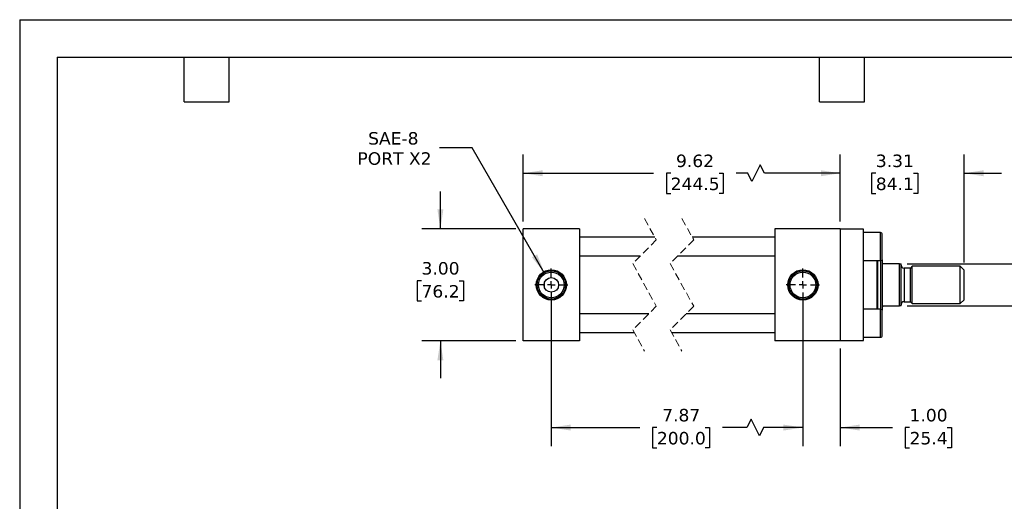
# Model space of a CAD drawing. Header units: inches. Extents: x 0 to 44, y 0 to 34.
# Tile 2 of 3: x 0 to 26.3, y 21.1 to 34. Entities that reach past the tile are written whole.
import ezdxf

# ---------------------------------------------------------------- set-up
doc = ezdxf.new("R2010")
doc.units = ezdxf.units.IN
doc.header["$LTSCALE"] = 4
doc.header["$MEASUREMENT"] = 0
for name, pattern in [('SLD-Center', [0.75, 0.6, -0.05, 0.05, -0.05]), ('SLD-Dashed', [0.075, 0.05, -0.025]), ('SLD-Solid', [0])]:
    doc.linetypes.add(name, pattern=pattern)
doc.layers.add('CENTER', color=40, linetype='SLD-Center')
doc.layers.add('DIMENSIONS', color=140, linetype='SLD-Solid', lineweight=25)
doc.layers.add('TEXT', color=140, linetype='SLD-Solid', lineweight=25)
doc.styles.add('SLDTEXTSTYLE0', font='VERDANA.TTF')
doc.dimstyles.new('SLDDIMSTYLE1', dxfattribs={"dimtxt": 0.339844, "dimasz": 0.52, "dimexe": 0, "dimexo": 0.0625, "dimgap": 0.084961, "dimtad": 0, "dimtih": 1, "dimtoh": 1, "dimrnd": 1e-09, "dimzin": 12, "dimdsep": 46, "dimtxsty": 'SLDTEXTSTYLE0', "dimsah": 1, "dimcen": 0.09, "dimadec": 0, "dimazin": 3, "dimtfac": 1, "dimtofl": 0, "dimtmove": 0, "dimatfit": 3, "dimfxl": 0, "dimfrac": 2, "dimtolj": 1, "dimtzin": 12, "dimarcsym": 0})
doc.dimstyles.new('SLDDIMSTYLE2', dxfattribs={"dimtxt": 0.339844, "dimasz": 0.52, "dimexe": 0, "dimexo": 0.0625, "dimgap": 0.084961, "dimtad": 0, "dimtih": 1, "dimtoh": 1, "dimrnd": 1e-09, "dimzin": 12, "dimdsep": 46, "dimtxsty": 'SLDTEXTSTYLE0', "dimsah": 1, "dimcen": 0.09, "dimadec": 0, "dimazin": 3, "dimtfac": 1, "dimtmove": 0, "dimatfit": 0, "dimfxl": 0, "dimfrac": 2, "dimtolj": 1, "dimtzin": 12, "dimarcsym": 0})
doc.dimstyles.new('SLDDIMSTYLE4', dxfattribs={"dimtxt": 0.339844, "dimasz": 0.52, "dimexe": 0, "dimexo": 0.0625, "dimgap": 0.084961, "dimtad": 0, "dimtih": 1, "dimtoh": 1, "dimrnd": 1e-09, "dimzin": 4, "dimdsep": 46, "dimtxsty": 'SLDTEXTSTYLE0', "dimsah": 1, "dimcen": 0.09, "dimadec": 0, "dimazin": 1, "dimtfac": 1, "dimtmove": 0, "dimatfit": 0, "dimfxl": 0, "dimfrac": 2, "dimtolj": 1, "dimtzin": 12, "dimarcsym": 0})
doc.dimstyles.new('SLDDIMSTYLE6', dxfattribs={"dimtxt": 0.339844, "dimasz": 0.52, "dimexe": 0, "dimexo": 0.0625, "dimgap": 0.084961, "dimtad": 0, "dimtih": 1, "dimtoh": 1, "dimrnd": 1e-09, "dimzin": 12, "dimdsep": 46, "dimtxsty": 'SLDTEXTSTYLE0', "dimsah": 1, "dimcen": 0, "dimadec": 0, "dimazin": 3, "dimtfac": 1, "dimtofl": 0, "dimtmove": 0, "dimatfit": 3, "dimfxl": 0, "dimfrac": 2, "dimtolj": 1, "dimtzin": 12, "dimarcsym": 0})

# ---------------------------------------------------------------- blocks, each defined once
blk = doc.blocks.new('_D_11')
at = {"layer": 'DIMENSIONS'}
for p, q in [((14.223, 26.699), (14.223, 22.58)), ((20.953, 26.699), (20.953, 22.58)), ((19.566, 23.302), (19.455, 23.08)), ((19.788, 22.857), (19.566, 23.302)), ((14.223, 23.08), (16.587, 23.08)), ((17.047, 23.08), (16.933, 23.08)), ((16.933, 23.08), (16.933, 22.54)), ((18.34, 23.08), (18.454, 23.08)), ((18.454, 23.08), (18.454, 22.54)), ((19.455, 23.08), (18.8, 23.08)), ((19.899, 23.08), (19.788, 22.857)), ((20.953, 23.08), (19.899, 23.08)), ((16.933, 22.54), (17.047, 22.54)), ((18.454, 22.54), (18.34, 22.54))]:
    blk.add_line(p, q, dxfattribs=at)
for points in [[(14.223, 23.08), (14.743, 23), (14.743, 23.16)], [(20.953, 23.08), (20.433, 23.16), (20.433, 23)]]:
    blk.add_solid(points, dxfattribs=at)
at = {"layer": 'DIMENSIONS', "char_height": 0.3333, "attachment_point": 1, "style": 'SLDTEXTSTYLE0'}
for s, insert in [('7.87', (17.189, 23.579)), ('200.0', (17.047, 22.963))]:
    blk.add_mtext(s, dxfattribs=dict(at, insert=insert))
blk = doc.blocks.new('_D_12')
at = {"layer": 'DIMENSIONS'}
for p, q in [((20.953, 26.699), (20.953, 22.58)), ((21.953, 25.199), (21.953, 22.58)), ((20.953, 23.08), (19.953, 23.08)), ((21.953, 23.08), (23.346, 23.08)), ((23.806, 23.08), (23.692, 23.08)), ((23.692, 23.08), (23.692, 22.54)), ((24.816, 23.08), (24.93, 23.08)), ((24.93, 23.08), (24.93, 22.54)), ((23.692, 22.54), (23.806, 22.54)), ((24.93, 22.54), (24.816, 22.54))]:
    blk.add_line(p, q, dxfattribs=at)
for points in [[(20.953, 23.08), (20.433, 23.16), (20.433, 23)], [(21.953, 23.08), (22.473, 23), (22.473, 23.16)]]:
    blk.add_solid(points, dxfattribs=at)
at = {"layer": 'DIMENSIONS', "char_height": 0.3333, "attachment_point": 1, "style": 'SLDTEXTSTYLE0'}
for s, insert in [('1.00', (23.806, 23.579)), ('25.4', (23.806, 22.963))]:
    blk.add_mtext(s, dxfattribs=dict(at, insert=insert))
blk = doc.blocks.new('_D_13')
at = {"layer": 'DIMENSIONS'}
for p, q in [((26.841, 27.462), (26.841, 28.462)), ((23.739, 27.462), (27.341, 27.462)), ((23.739, 26.337), (27.341, 26.337)), ((26.841, 25.205), (26.841, 26.337)), ((28.297, 25.523), (28.183, 25.523)), ((28.183, 25.523), (28.183, 24.983)), ((29.307, 25.523), (29.421, 25.523)), ((29.421, 25.523), (29.421, 24.983)), ((27.841, 25.205), (26.841, 25.205)), ((28.183, 24.983), (28.297, 24.983)), ((29.421, 24.983), (29.307, 24.983))]:
    blk.add_line(p, q, dxfattribs=at)
for points in [[(26.841, 27.462), (26.921, 27.982), (26.761, 27.982)], [(26.841, 26.337), (26.761, 25.817), (26.921, 25.817)]]:
    blk.add_solid(points, dxfattribs=at)
at = {"layer": 'DIMENSIONS', "char_height": 0.3333, "attachment_point": 1, "style": 'SLDTEXTSTYLE0'}
for s, insert in [('1.13', (28.297, 26.023)), ('28.6', (28.297, 25.406)), ('FLATS', (28.11, 24.79))]:
    blk.add_mtext(s, dxfattribs=dict(at, insert=insert))
blk = doc.blocks.new('_D_14')
at = {"layer": 'DIMENSIONS'}
for p, q in [((13.473, 28.599), (13.473, 30.389)), ((21.953, 28.599), (21.953, 30.389)), ((19.811, 30.111), (19.589, 29.666)), ((19.922, 29.889), (19.811, 30.111)), ((13.473, 29.889), (16.956, 29.889)), ((17.416, 29.889), (17.302, 29.889)), ((17.302, 29.889), (17.302, 29.348)), ((18.709, 29.889), (18.823, 29.889)), ((18.823, 29.889), (18.823, 29.348)), ((19.478, 29.889), (19.17, 29.889)), ((19.589, 29.666), (19.478, 29.889)), ((21.953, 29.889), (19.922, 29.889)), ((17.302, 29.348), (17.416, 29.348)), ((18.823, 29.348), (18.709, 29.348))]:
    blk.add_line(p, q, dxfattribs=at)
for points in [[(13.473, 29.889), (13.993, 29.809), (13.993, 29.969)], [(21.953, 29.889), (21.433, 29.969), (21.433, 29.809)]]:
    blk.add_solid(points, dxfattribs=at)
at = {"layer": 'DIMENSIONS', "char_height": 0.3333, "attachment_point": 1, "style": 'SLDTEXTSTYLE0'}
for s, insert in [('9.62', (17.558, 30.388)), ('244.5', (17.416, 29.772))]:
    blk.add_mtext(s, dxfattribs=dict(at, insert=insert))
blk = doc.blocks.new('_D_15')
at = {"layer": 'DIMENSIONS'}
for p, q in [((21.953, 28.599), (21.953, 30.389)), ((25.266, 27.497), (25.266, 30.389)), ((21.953, 29.889), (20.953, 29.889)), ((22.904, 29.889), (22.789, 29.889)), ((22.789, 29.889), (22.789, 29.348)), ((23.913, 29.889), (24.027, 29.889)), ((24.027, 29.889), (24.027, 29.348)), ((25.266, 29.889), (26.266, 29.889)), ((22.789, 29.348), (22.904, 29.348)), ((24.027, 29.348), (23.913, 29.348))]:
    blk.add_line(p, q, dxfattribs=at)
for points in [[(21.953, 29.889), (21.433, 29.969), (21.433, 29.809)], [(25.266, 29.889), (25.786, 29.809), (25.786, 29.969)]]:
    blk.add_solid(points, dxfattribs=at)
at = {"layer": 'DIMENSIONS', "char_height": 0.3333, "attachment_point": 1, "style": 'SLDTEXTSTYLE0'}
for s, insert in [('3.31', (22.904, 30.388)), ('84.1', (22.904, 29.772))]:
    blk.add_mtext(s, dxfattribs=dict(at, insert=insert))
blk = doc.blocks.new('_D_16')
at = {"layer": 'DIMENSIONS'}
for p, q in [((11.255, 28.399), (11.255, 29.399)), ((13.273, 28.399), (10.755, 28.399)), ((10.75, 27.012), (10.636, 27.012)), ((10.636, 27.012), (10.636, 26.472)), ((11.76, 27.012), (11.874, 27.012)), ((11.874, 27.012), (11.874, 26.472)), ((10.636, 26.472), (10.75, 26.472)), ((11.874, 26.472), (11.76, 26.472)), ((13.273, 25.399), (10.755, 25.399)), ((11.255, 25.399), (11.255, 24.399))]:
    blk.add_line(p, q, dxfattribs=at)
for points in [[(11.255, 28.399), (11.335, 28.919), (11.175, 28.919)], [(11.255, 25.399), (11.175, 24.879), (11.335, 24.879)]]:
    blk.add_solid(points, dxfattribs=at)
at = {"layer": 'DIMENSIONS', "char_height": 0.3333, "attachment_point": 1, "style": 'SLDTEXTSTYLE0'}
for s, insert in [('3.00', (10.75, 27.511)), ('76.2', (10.75, 26.895))]:
    blk.add_mtext(s, dxfattribs=dict(at, insert=insert))
blk = doc.blocks.new('_D_17')
at = {"layer": 'DIMENSIONS'}
for p, q in [((12.106, 30.567), (11.231, 30.567)), ((14.034, 27.227), (12.106, 30.567))]:
    blk.add_line(p, q, dxfattribs=at)
blk.add_solid([(14.034, 27.227), (13.843, 27.718), (13.705, 27.638)], dxfattribs=at)
at = {"layer": 'DIMENSIONS', "char_height": 0.3333, "attachment_point": 1, "style": 'SLDTEXTSTYLE0'}
for s, insert in [('SAE-8', (9.322, 30.99)), ('PORT X2', (9.036, 30.45))]:
    blk.add_mtext(s, dxfattribs=dict(at, insert=insert))
blk = doc.blocks.new('SW_CENTERMARKSYMBOL_4')
at = {"layer": 'CENTER', "color": 0}
for p, q in [((0, 0.2), (0, 0.444)), ((-0.2, 0), (-0.444, 0)), ((0, 0), (-0.1, 0)), ((0, 0), (0, 0.1)), ((0, 0), (0, -0.1)), ((0, 0), (0.1, 0)), ((0.2, 0), (0.444, 0)), ((0, -0.2), (0, -0.444))]:
    blk.add_line(p, q, dxfattribs=at)
blk = doc.blocks.new('SW_CENTERMARKSYMBOL_5')
at = {"layer": 'CENTER', "color": 0}
for p, q in [((0, 0.2), (0, 0.444)), ((-0.2, 0), (-0.444, 0)), ((0, 0), (-0.1, 0)), ((0, 0), (0, 0.1)), ((0, 0), (0, -0.1)), ((0, 0), (0.1, 0)), ((0.2, 0), (0.444, 0)), ((0, -0.2), (0, -0.444))]:
    blk.add_line(p, q, dxfattribs=at)

msp = doc.modelspace()

# ---------------------------------------------------------------- linework, layer by layer
at = {"color": 7, "linetype": 'SLD-Solid'}
for q in [(0, 0), (44, 34)]:
    msp.add_line((0, 34), q, dxfattribs=at)
at = {"color": 7, "linetype": 'SLD-Dashed', "lineweight": 18}
for p, q in [((16.717, 28.674), (17.032, 28.102)), ((17.717, 28.674), (18.032, 28.102)), ((17.032, 28.102), (16.402, 27.472)), ((18.032, 28.102), (17.402, 27.472)), ((16.402, 27.472), (17.032, 26.327)), ((17.402, 27.472), (18.032, 26.327)), ((17.032, 26.327), (16.402, 25.697)), ((18.032, 26.327), (17.402, 25.697)), ((16.402, 25.697), (16.717, 25.124)), ((17.402, 25.697), (17.717, 25.124))]:
    msp.add_line(p, q, dxfattribs=at)
for p, q in [((14.973, 28.399), (13.473, 28.399)), ((13.473, 25.399), (13.473, 28.399)), ((14.973, 28.399), (14.973, 25.399)), ((20.203, 28.399), (20.203, 25.399)), ((21.953, 28.399), (20.203, 28.399)), ((21.953, 28.399), (21.953, 25.399)), ((22.578, 28.389), (21.953, 28.389)), ((22.578, 25.409), (22.578, 28.389)), ((23.028, 28.299), (22.578, 28.299)), ((23.028, 27.549), (23.028, 28.299)), ((23.078, 27.599), (23.078, 28.249)), ((16.992, 28.174), (14.973, 28.174)), ((20.203, 28.174), (17.992, 28.174)), ((14.973, 27.674), (16.604, 27.674)), ((17.604, 27.674), (20.203, 27.674)), ((22.578, 27.549), (23.028, 27.549)), ((22.94, 26.249), (22.94, 27.549)), ((22.96, 26.899), (22.96, 27.549)), ((23.035, 26.249), (23.035, 27.55)), ((23.079, 27.571), (23.071, 27.573)), ((23.079, 27.493), (23.079, 27.571)), ((23.079, 26.305), (23.079, 27.493)), ((23.539, 27.462), (23.11, 27.462)), ((23.539, 26.337), (23.539, 27.462)), ((23.539, 27.462), (23.579, 27.462)), ((23.579, 26.337), (23.579, 27.462)), ((23.877, 27.399), (23.829, 27.351)), ((25.164, 27.399), (23.877, 27.399)), ((23.877, 26.399), (23.877, 27.399)), ((25.266, 27.297), (25.164, 27.399)), ((25.164, 26.399), (25.164, 27.399)), ((23.829, 27.351), (23.659, 27.351)), ((23.659, 27.351), (23.659, 26.448)), ((23.829, 26.448), (23.829, 27.351)), ((25.266, 26.501), (25.266, 27.297)), ((14.036, 26.845), (14.036, 26.954)), ((22.96, 26.249), (22.96, 26.899)), ((23.659, 26.448), (23.829, 26.448)), ((23.829, 26.448), (23.877, 26.399)), ((23.877, 26.399), (25.164, 26.399)), ((25.164, 26.399), (25.266, 26.501)), ((16.829, 26.124), (14.973, 26.124)), ((20.203, 26.124), (17.829, 26.124)), ((23.028, 26.249), (22.578, 26.249)), ((23.028, 25.499), (23.028, 26.249)), ((23.071, 26.225), (23.079, 26.228)), ((23.078, 25.874), (23.078, 26.199)), ((23.079, 26.228), (23.079, 26.305)), ((23.11, 26.337), (23.539, 26.337)), ((23.579, 26.337), (23.539, 26.337)), ((23.078, 25.549), (23.078, 25.874)), ((14.973, 25.624), (16.442, 25.624)), ((17.442, 25.624), (20.203, 25.624)), ((14.973, 25.399), (13.473, 25.399)), ((21.953, 25.399), (20.203, 25.399)), ((21.953, 25.409), (22.578, 25.409)), ((22.578, 25.499), (23.028, 25.499))]:
    msp.add_line(p, q)
for centre, radius in [((14.223, 26.899), 0.406), ((14.223, 26.899), 0.379), ((14.223, 26.899), 0.344), ((20.953, 26.899), 0.406), ((20.953, 26.899), 0.379), ((20.953, 26.899), 0.344), ((14.223, 26.899), 0.195)]:
    msp.add_circle(centre, radius)
for centre, radius, start, end in [((23.028, 28.249), 0.05, 0.0002, 89.9999), ((23.028, 27.599), 0.05, 270.0001, 359.9998), ((23.659, 27.431), 0.08, 180, 270.0001), ((23.659, 26.368), 0.08, 89.9999, 180), ((23.028, 26.199), 0.05, 0.0002, 89.9999), ((23.028, 25.549), 0.05, 270.0001, 359.9998)]:
    msp.add_arc(centre, radius, start, end)
for points, knots in [([(23.11, 27.462), (23.108, 27.462), (23.104, 27.462), (23.098, 27.464), (23.09, 27.468), (23.082, 27.476), (23.079, 27.486), (23.079, 27.492), (23.079, 27.493)], [0, 0, 0, 0, 0.1227173, 0.2362091, 0.4006468, 0.6258632, 0.9570377, 1, 1, 1, 1]), ([(23.079, 26.305), (23.079, 26.311), (23.08, 26.319), (23.087, 26.327), (23.093, 26.332), (23.1, 26.335), (23.105, 26.337), (23.109, 26.337), (23.11, 26.337)], [0, 0, 0, 0, 0.322426, 0.477168, 0.661276, 0.794626, 0.922286, 1, 1, 1, 1])]:
    msp.add_open_spline(points, degree=3, knots=knots)
at = {"layer": 'TEXT'}
for p, q in [((1, 33), (43, 33)), ((1, 33), (1, 1)), ((4.4, 31.8), (4.4, 33)), ((5.6, 31.8), (5.6, 33)), ((21.4, 31.8), (21.4, 33)), ((22.6, 31.8), (22.6, 33)), ((4.4, 31.8), (5.6, 31.8)), ((21.4, 31.8), (22.6, 31.8))]:
    msp.add_line(p, q, dxfattribs=at)

# ---------------------------------------------------------------- block references
at = {"layer": 'CENTER'}
for name, p in [('SW_CENTERMARKSYMBOL_5', (14.223, 26.899)), ('SW_CENTERMARKSYMBOL_4', (20.953, 26.899))]:
    msp.add_blockref(name, p, dxfattribs=at)

# ---------------------------------------------------------------- dimensions: what is measured, and where the dimension line sits
at = {"layer": 'DIMENSIONS'}
dim = msp.add_diameter_dim_2p(p1=(14.413, 26.571), p2=(14.034, 27.227), text='SAE-8\\PPORT X2', dimstyle='SLDDIMSTYLE6', override={"dimpost": '<>'}, dxfattribs=at)
dim.commit()
dim.dimension.update_dxf_attribs({"geometry": '_D_17', "text_midpoint": (10.009, 30.567), "dimtype": 163})
for base, p1, p2, text, picture, middle in [((21.953, 29.889), (13.473, 28.399), (21.953, 28.399), '9.62', '_D_14', (18.063, 29.889)), ((20.953, 23.08), (14.223, 26.899), (20.953, 26.899), '7.87', '_D_11', (17.694, 23.08))]:
    dim = msp.add_linear_dim(base=base, p1=p1, p2=p2, text=text, dimstyle='SLDDIMSTYLE1', dxfattribs=at)
    dim.commit()
    dim.dimension.update_dxf_attribs({"geometry": picture, "text_midpoint": middle, "dimtype": 160})
for base, p1, p2, dimstyle, picture, middle in [((25.266, 29.889), (21.953, 28.399), (25.266, 27.297), 'SLDDIMSTYLE2', '_D_15', (23.408, 29.889)), ((21.953, 23.08), (20.953, 26.899), (21.953, 25.399), 'SLDDIMSTYLE4', '_D_12', (24.311, 23.08))]:
    dim = msp.add_linear_dim(base=base, p1=p1, p2=p2, dimstyle=dimstyle, dxfattribs=at)
    dim.commit()
    dim.dimension.update_dxf_attribs({"geometry": picture, "text_midpoint": middle, "dimtype": 160})
dim = msp.add_linear_dim(base=(11.255, 28.399), p1=(13.473, 25.399), p2=(13.473, 28.399), angle=90, dimstyle='SLDDIMSTYLE4', dxfattribs=at)
dim.commit()
dim.dimension.update_dxf_attribs({"geometry": '_D_16', "text_midpoint": (11.255, 27.012), "dimtype": 160})
dim = msp.add_linear_dim(base=(26.840827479, 27.461702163), p1=(23.539154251, 26.336702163), p2=(23.539154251, 27.461702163), angle=90, text='<>\\PFLATS', dimstyle='SLDDIMSTYLE2', dxfattribs=at)
dim.commit()
dim.dimension.update_dxf_attribs({"geometry": '_D_13', "text_midpoint": (26.840827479, 25.205345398), "dimtype": 160})

doc.saveas('drawing.dxf')
